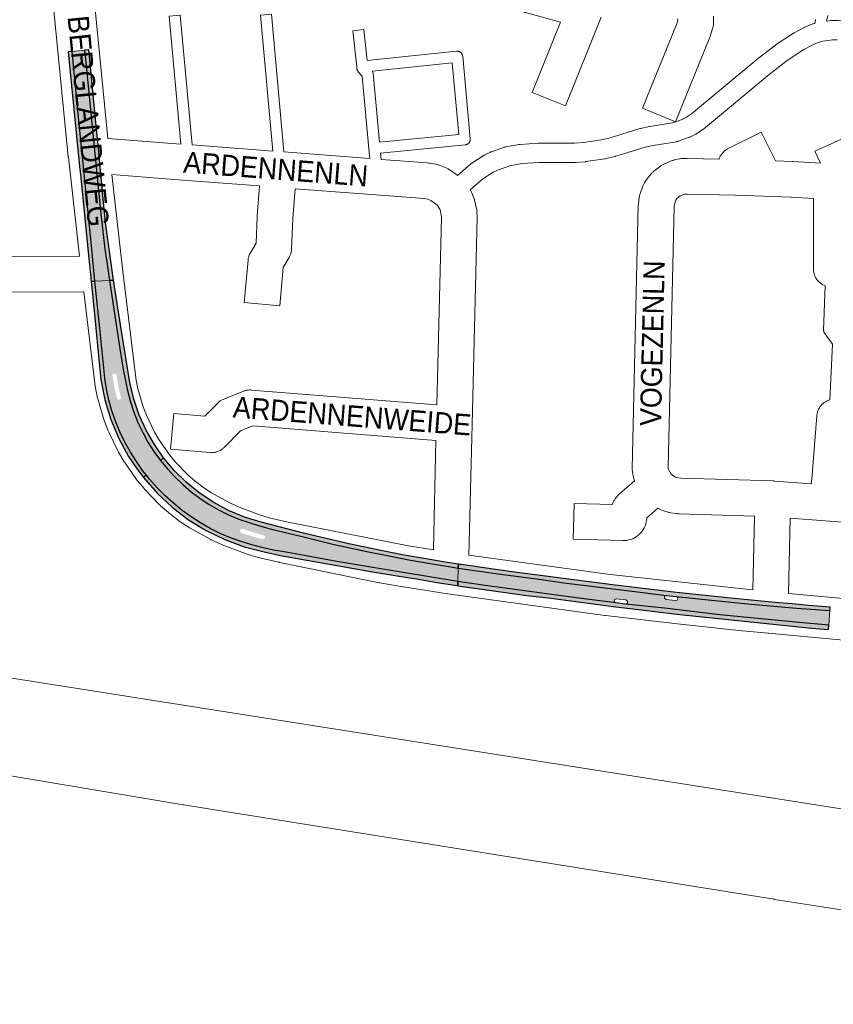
# Paper-space layout 'Layout1' of a CAD drawing. Header units: metres. Extents: x 123097 to 144122, y 392739 to 407589.
# Tile 157 of 256: x 134010 to 134306, y 394045 to 394404. Entities that reach past the tile are written whole.
import ezdxf
from ezdxf.enums import TextEntityAlignment as Align

# ---------------------------------------------------------------- set-up
doc = ezdxf.new("R2010")
doc.units = ezdxf.units.M
doc.header["$MEASUREMENT"] = 0
for name, color, linetype, lineweight in [('gs-anno-wegen algemeen tekst', 7, 'Continuous', 0), ('gs-knt-aanvullende hoofdweg', 7, 'Continuous', 0), ('gs-knt-autosnelweg', 7, 'Continuous', 0), ('gs-knt-fietspaden', 7, 'Continuous', 0), ('gs-knt-paden', 7, 'Continuous', 0), ('gs-knt-wegen algemeen', 7, 'Continuous', 0), ('ir-ARC-asfalt-hoofdwegen-te inspecteren', 5, 'Continuous', 0), ('ir-ARC-fietspaden naastliggend- te inspecteren', 1, 'Continuous', 0)]:
    doc.layers.add(name, color=color, linetype=linetype, lineweight=lineweight)
doc.styles.add('Style-Arial', font='arial.ttf')

psp = doc.layouts.get("Layout1")

# ---------------------------------------------------------------- hatches: boundary and pattern name
at = {"layer": 'ir-ARC-asfalt-hoofdwegen-te inspecteren', "linetype": 'Continuous', "lineweight": 13}
for points in [[(134042.267, 394308.684), (134041.767, 394312.05), (134040.624, 394320.084), (134038.944, 394334.012), (134036.782, 394356.068), (134033.8, 394386.843), (134033.201, 394392.485), (134028.627, 394392.034), (134030.614, 394371.81), (134033.091, 394347.439), (134035.661, 394321.343), (134036.98, 394308.374)], [(134169.314, 394203.941), (134169.2, 394199.082), (134178.194, 394197.683), (134212.2, 394193.063), (134226.684, 394191.238), (134226.098, 394191.707), (134226.198, 394192.45), (134226.888, 394192.746), (134227.872, 394192.628), (134229.406, 394192.453), (134230.384, 394192.312), (134230.976, 394191.87), (134230.896, 394191.136), (134230.223, 394190.832), (134244.375, 394189.275), (134254.441, 394188.089), (134264.536, 394186.943), (134293.507, 394184.061), (134304.301, 394183.091), (134304.671, 394188.443), (134292.506, 394189.295), (134276.006, 394190.837), (134261.501, 394192.244), (134248.688, 394193.582), (134249.185, 394193.285), (134249.329, 394192.724), (134249.036, 394192.225), (134248.476, 394192.077), (134244.979, 394192.469), (134244.385, 394192.929), (134244.473, 394193.674), (134245.157, 394193.984), (134230.747, 394195.718), (134207.803, 394198.569), (134199.63, 394199.764), (134183.851, 394201.875), (134171.868, 394203.57)]]:
    psp.add_hatch(color=5, dxfattribs=at).paths.add_polyline_path(points, flags=0)
h = psp.add_hatch(color=5, dxfattribs=at)
h.paths.add_polyline_path([(134055.609, 394237.847), (134054.339, 394239.433), (134052.045, 394242.753), (134049.886, 394246.167), (134047.831, 394249.789), (134046.067, 394253.478), (134044.434, 394257.447), (134043.172, 394261.13), (134042.03, 394265.108), (134041.167, 394269.076), (134040.532, 394273.051), (134038.725, 394291.22), (134036.98, 394308.374), (134042.267, 394308.684), (134044.428, 394294.128), (134045.629, 394286.175), (134047.269, 394276.271), (134048.792, 394268.556), (134049.883, 394264.494), (134051.12, 394260.673), (134052.636, 394256.92), (134054.372, 394253.314), (134056.235, 394249.814), (134058.446, 394246.346), (134060.885, 394243.044)])
h.paths.add_polyline_path([(134045.537, 394265.147), (134045.009, 394265.628), (134044.122, 394269.396), (134043.302, 394274.037), (134043.57, 394274.705), (134044.277, 394274.841), (134044.774, 394274.321), (134045.573, 394269.666), (134046.465, 394265.996), (134046.229, 394265.322)], flags=16)
h = psp.add_hatch(color=5, dxfattribs=at)
h.paths.add_polyline_path([(134169.2, 394199.082), (134158.054, 394200.816), (134149.913, 394202.138), (134141.81, 394203.539), (134125.811, 394206.245), (134121.84, 394206.941), (134109.855, 394209.126), (134105.857, 394209.834), (134101.953, 394210.498), (134097.723, 394211.434), (134094.114, 394212.413), (134090.254, 394213.578), (134086.343, 394214.981), (134082.627, 394216.524), (134078.934, 394218.338), (134075.441, 394220.335), (134071.959, 394222.559), (134068.69, 394224.915), (134065.552, 394227.494), (134062.536, 394230.256), (134059.663, 394233.154), (134056.879, 394236.26), (134055.609, 394237.847), (134060.885, 394243.044), (134063.342, 394240.038), (134066.085, 394237.185), (134068.995, 394234.369), (134072.071, 394231.722), (134075.223, 394229.316), (134078.617, 394227.077), (134082.022, 394225.111), (134085.591, 394223.33), (134089.384, 394221.783), (134093.118, 394220.514), (134096.951, 394219.348), (134100.817, 394218.242), (134112.396, 394215.371), (134116.347, 394214.443), (134124.151, 394212.529), (134128.139, 394211.644), (134136.022, 394209.961), (134143.963, 394208.342), (134151.909, 394206.79), (134159.858, 394205.406), (134167.921, 394204.144), (134169.314, 394203.941)])
h.paths.add_polyline_path([(134098.103, 394214.407), (134093.468, 394215.738), (134090.247, 394216.751), (134089.773, 394217.31), (134090.004, 394218.005), (134090.718, 394218.17), (134093.964, 394217.138), (134098.475, 394215.844), (134098.952, 394215.32), (134098.775, 394214.634)], flags=16)
at = {"layer": 'ir-ARC-fietspaden naastliggend- te inspecteren', "linetype": 'Continuous', "lineweight": 30}
for points in [[(134034.478, 394318.891), (134034.704, 394316.668), (134034.945, 394314.295), (134035.554, 394308.29), (134036.98, 394308.374), (134035.661, 394321.343), (134033.091, 394347.439), (134030.614, 394371.81), (134028.627, 394392.034), (134027.22, 394391.895), (134031.376, 394350.195), (134031.795, 394345.986), (134034.219, 394321.546)], [(134034.686, 394392.632), (134033.201, 394392.485), (134033.8, 394386.843), (134036.782, 394356.068), (134038.944, 394334.012), (134040.624, 394320.084), (134041.767, 394312.05), (134042.267, 394308.684), (134043.748, 394308.772), (134040.98, 394328.82), (134040.135, 394337.04), (134039.462, 394343.699), (134038.739, 394351.274), (134038.202, 394356.9), (134037.55, 394363.725)], [(134035.554, 394308.29), (134036.258, 394301.362), (134036.273, 394301.213), (134039.142, 394272.6), (134040.557, 394265.23), (134042.729, 394258.046), (134045.635, 394251.126), (134049.243, 394244.545), (134051.812, 394240.625), (134054.617, 394236.869), (134055.609, 394237.847), (134054.339, 394239.433), (134052.045, 394242.753), (134049.886, 394246.167), (134047.831, 394249.789), (134046.067, 394253.478), (134044.434, 394257.447), (134043.172, 394261.13), (134042.03, 394265.108), (134041.167, 394269.076), (134040.532, 394273.051), (134038.725, 394291.22), (134036.98, 394308.374)], [(134248.688, 394193.582), (134261.501, 394192.244), (134276.006, 394190.837), (134292.506, 394189.295), (134304.671, 394188.443), (134304.754, 394189.645), (134296.845, 394190.306), (134290.868, 394190.856), (134286.108, 394191.294), (134279.599, 394191.894), (134274.826, 394192.333), (134269.664, 394192.808), (134248.76, 394195.04), (134225.44, 394197.77), (134190.73, 394202.33), (134182.806, 394203.46), (134173.695, 394204.734), (134169.348, 394205.385), (134169.314, 394203.941), (134171.868, 394203.57), (134183.851, 394201.875), (134199.63, 394199.764), (134207.803, 394198.569), (134230.747, 394195.718), (134245.157, 394193.984)], [(134226.64, 394189.822), (134229.792, 394189.401), (134250, 394187.06), (134298.038, 394182.007), (134301.045, 394181.755), (134304.192, 394181.519), (134304.301, 394183.091), (134293.507, 394184.061), (134264.536, 394186.943), (134254.441, 394188.089), (134244.375, 394189.275), (134230.223, 394190.832), (134229.198, 394190.93), (134227.682, 394191.124), (134226.684, 394191.238), (134212.2, 394193.063), (134178.194, 394197.683), (134169.2, 394199.082), (134169.163, 394197.485), (134194.331, 394193.893), (134199.88, 394193.36), (134202.974, 394192.951)]]:
    psp.add_hatch(color=1, dxfattribs=at).paths.add_polyline_path(points, flags=0)
at = {"layer": 'ir-ARC-fietspaden naastliggend- te inspecteren', "linetype": 'Continuous', "lineweight": 30, "extrusion": (0, 0, -1)}
for points in [[(-134055.729, 394253.943), (-134053.127, 394259.593), (-134051.104, 394265.476), (-134049.679, 394271.531), (-134046.587, 394290.131), (-134043.748, 394308.772), (-134042.267, 394308.684), (-134044.428, 394294.128), (-134045.629, 394286.175), (-134047.269, 394276.271), (-134048.792, 394268.556), (-134049.883, 394264.494), (-134051.12, 394260.673), (-134052.636, 394256.92), (-134054.372, 394253.314), (-134056.235, 394249.814), (-134058.446, 394246.346), (-134060.885, 394243.044), (-134061.936, 394244.079), (-134058.607, 394248.869)], [(-134149.564, 394208.667), (-134141.71, 394210.24), (-134129.461, 394212.773), (-134113.41, 394216.513), (-134097.462, 394220.672), (-134091.431, 394222.514), (-134085.609, 394224.938), (-134080.053, 394227.92), (-134074.816, 394231.433), (-134070.131, 394235.236), (-134065.824, 394239.464), (-134061.936, 394244.079), (-134060.885, 394243.044), (-134063.342, 394240.038), (-134066.085, 394237.185), (-134068.995, 394234.369), (-134072.071, 394231.722), (-134075.223, 394229.316), (-134078.617, 394227.077), (-134082.022, 394225.111), (-134085.591, 394223.33), (-134089.384, 394221.783), (-134093.118, 394220.514), (-134096.951, 394219.348), (-134100.817, 394218.242), (-134112.396, 394215.371), (-134116.347, 394214.443), (-134124.151, 394212.529), (-134128.139, 394211.644), (-134136.022, 394209.961), (-134143.963, 394208.342), (-134151.909, 394206.79), (-134159.858, 394205.406), (-134167.921, 394204.144), (-134169.314, 394203.941), (-134169.348, 394205.385), (-134166.125, 394205.867), (-134163.826, 394206.233), (-134157.598, 394207.224)], [(-134169.2, 394199.082), (-134158.054, 394200.816), (-134149.913, 394202.138), (-134141.81, 394203.539), (-134125.811, 394206.245), (-134121.84, 394206.941), (-134109.855, 394209.126), (-134105.857, 394209.834), (-134101.953, 394210.498), (-134097.723, 394211.434), (-134094.114, 394212.413), (-134090.254, 394213.578), (-134086.343, 394214.981), (-134082.627, 394216.524), (-134078.934, 394218.338), (-134075.441, 394220.335), (-134071.959, 394222.559), (-134068.69, 394224.915), (-134065.552, 394227.494), (-134062.536, 394230.256), (-134059.663, 394233.154), (-134056.879, 394236.26), (-134055.609, 394237.847), (-134054.617, 394236.869), (-134059.595, 394231.208), (-134065.105, 394226.064), (-134071.095, 394221.487), (-134077.524, 394217.591), (-134084.295, 394214.322), (-134091.344, 394211.711), (-134098.61, 394209.78), (-134104.496, 394208.55), (-134133.349, 394203.342), (-134138.027, 394202.541), (-134150.748, 394200.529), (-134153.453, 394200.104), (-134161.509, 394198.715), (-134168.911, 394197.521), (-134169.163, 394197.485)]]:
    psp.add_hatch(color=1, dxfattribs=at).paths.add_polyline_path(points, flags=0)

# ---------------------------------------------------------------- linework, layer by layer
at = {"layer": 'gs-knt-aanvullende hoofdweg', "color": 7, "linetype": 'Continuous', "flags": 128}
for points in [[(134031.453, 394468.963), (134031.551, 394465.124), (134031.874, 394459.93), (134034.469, 394433.53), (134041.691, 394360.345)], [(134031.379, 394317.492), (134027.275, 394353.497), (134027.262, 394353.61), (134020.158, 394425.609)], [(134043.112, 394347.178), (134047.137, 394311.876), (134051.931, 394272.254), (134052.579, 394269.206), (134054.551, 394262.593), (134055.689, 394259.654), (134058.687, 394253.439), (134060.279, 394250.72), (134064.23, 394245.06), (134066.234, 394242.629), (134071.035, 394237.671), (134073.473, 394235.527), (134076.115, 394233.447), (134079.154, 394231.486), (134086.113, 394227.665), (134089.478, 394226.116), (134096.907, 394223.316), (134100.48, 394222.251), (134107.304, 394220.689), (134107.322, 394220.685), (134151.167, 394211.973), (134160.221, 394210.545)], [(134314.764, 394177.241), (134282.25, 394180.263), (134282.225, 394180.265), (134272.766, 394181.081), (134272.604, 394181.097), (134250.283, 394183.51), (134250.279, 394183.51), (134250.275, 394183.51), (134250.22, 394183.516), (134222.926, 394186.686), (134222.868, 394186.693), (134222.72, 394186.711), (134165.511, 394194.506), (134165.355, 394194.529), (134148.679, 394197.16), (134148.556, 394197.181), (134148.386, 394197.211), (134140.749, 394198.545), (134140.542, 394198.584), (134104.269, 394205.978), (134104.233, 394205.986), (134104.057, 394206.023), (134096.891, 394207.664), (134096.655, 394207.722), (134096.422, 394207.788), (134092.362, 394208.998), (134092.109, 394209.078), (134091.858, 394209.168), (134083.931, 394212.156), (134083.684, 394212.254), (134083.44, 394212.361), (134079.592, 394214.132), (134079.353, 394214.247), (134079.118, 394214.371), (134071.692, 394218.448), (134071.461, 394218.58), (134071.234, 394218.721), (134067.674, 394221.018), (134067.383, 394221.216), (134067.1, 394221.427), (134064.02, 394223.853), (134063.861, 394223.981), (134063.706, 394224.114), (134060.889, 394226.592), (134060.668, 394226.795), (134060.454, 394227.006), (134055.235, 394232.396), (134055.031, 394232.616), (134054.835, 394232.844), (134052.449, 394235.739), (134052.263, 394235.974), (134052.086, 394236.216), (134047.791, 394242.368), (134047.624, 394242.618), (134047.468, 394242.874), (134045.572, 394246.112), (134045.426, 394246.374), (134045.291, 394246.641), (134042.03, 394253.397), (134041.905, 394253.671), (134041.791, 394253.949), (134040.436, 394257.448), (134040.333, 394257.729), (134040.242, 394258.015), (134038.099, 394265.204), (134038.019, 394265.493), (134037.951, 394265.786), (134037.17, 394269.456), (134037.107, 394269.785), (134037.06, 394270.117), (134032.903, 394304.475)], [(134173.198, 394208.617), (134224.646, 394201.607), (134224.674, 394201.604), (134276.6, 394195.981)], [(134289.592, 394194.665), (134316.129, 394192.199), (134355.341, 394188.819), (134355.633, 394188.788), (134386.566, 394184.899), (134386.709, 394184.88), (134402.136, 394182.638), (134402.32, 394182.609), (134429.344, 394177.996), (134429.462, 394177.975), (134438.266, 394176.327)]]:
    psp.add_lwpolyline(points, dxfattribs=at)
at = {"layer": 'gs-knt-autosnelweg', "color": 7, "linetype": 'Continuous', "flags": 128}
for points in [[(133929.002, 394176.065), (133929.599, 394175.971), (134379.692, 394105.067), (134507.119, 394088.828), (134582.862, 394082.358), (134680.976, 394080.2), (134766.291, 394084.508), (134862.703, 394096.631), (134965.828, 394117.908), (135068.411, 394149.151), (135136.078, 394176.012), (135184.861, 394200.08), (135326.653, 394282.818), (135407.798, 394338.909), (135425.002, 394352.295)], [(134606.738, 394045.082), (134557.092, 394047.797), (134556.802, 394047.818), (134500.936, 394052.683), (134500.612, 394052.717), (134423.823, 394062.219), (134423.635, 394062.244), (134374.555, 394069.372), (134374.474, 394069.384), (134284.455, 394083.299), (134284.409, 394083.306), (134069.2, 394117.696), (134069.127, 394117.708), (133945.448, 394138.517)]]:
    psp.add_lwpolyline(points, dxfattribs=at)
at = {"layer": 'gs-knt-fietspaden', "color": 7, "linetype": 'Continuous', "flags": 128}
for points in [[(134168.958, 394346.881), (134173.892, 394351.087), (134174.009, 394351.183), (134174.131, 394351.274), (134174.256, 394351.359), (134178.409, 394354.058), (134178.53, 394354.132), (134178.57, 394354.156), (134178.591, 394354.168), (134178.612, 394354.18), (134178.654, 394354.202), (134178.779, 394354.268), (134181.006, 394355.358), (134181.135, 394355.416), (134181.176, 394355.435), (134181.199, 394355.445), (134181.224, 394355.454), (134181.265, 394355.471), (134181.397, 394355.521), (134186.077, 394357.146), (134186.211, 394357.189), (134186.257, 394357.203), (134186.348, 394357.227), (134186.439, 394357.25), (134186.485, 394357.26), (134186.624, 394357.288), (134191.504, 394358.14), (134191.625, 394358.158), (134191.664, 394358.163), (134191.686, 394358.166), (134191.747, 394358.173), (134191.868, 394358.184), (134198.392, 394358.631), (134198.51, 394358.637), (134198.628, 394358.639), (134211.623, 394358.652), (134214.866, 394358.863), (134221.509, 394359.871), (134224.673, 394360.631), (134235.459, 394363.943), (134235.597, 394363.983), (134235.736, 394364.016), (134238.823, 394364.694), (134238.928, 394364.716), (134239.033, 394364.734), (134247.355, 394366.037), (134250.908, 394367.295), (134252.463, 394368.103), (134254.28, 394369.289), (134278.104, 394389.127), (134278.206, 394389.209), (134284.876, 394394.356), (134284.989, 394394.44), (134285.105, 394394.519), (134291.454, 394398.65), (134291.572, 394398.724), (134291.693, 394398.792), (134295.022, 394400.601), (134295.143, 394400.663), (134295.172, 394400.677), (134295.266, 394400.72), (134295.326, 394400.747), (134297.27, 394401.616), (134297.428, 394401.682), (134297.588, 394401.74), (134298.014, 394401.887), (134298.21, 394401.964), (134298.411, 394402.028), (134298.459, 394402.042), (134299.12, 394402.258)], [(134303.435, 394403.109), (134305.038, 394403.271), (134305.088, 394403.277), (134305.169, 394403.282), (134305.259, 394403.287), (134305.3, 394403.288), (134305.431, 394403.29), (134307.475, 394403.268), (134307.562, 394403.265), (134307.649, 394403.262), (134341.108, 394401.231)], [(134307.312, 394396.249), (134305.613, 394396.267), (134302.079, 394395.784), (134300.815, 394395.417), (134300.441, 394395.292), (134298.224, 394394.351), (134295.166, 394392.69), (134289.053, 394388.712), (134282.546, 394383.691), (134258.616, 394363.765), (134258.51, 394363.681), (134258.475, 394363.654), (134258.456, 394363.64), (134258.401, 394363.6), (134258.29, 394363.524), (134256.155, 394362.129), (134256.056, 394362.068), (134256.022, 394362.047), (134256.006, 394362.037), (134255.99, 394362.028), (134255.955, 394362.009), (134255.853, 394361.953), (134253.926, 394360.952), (134253.78, 394360.881), (134253.632, 394360.817), (134253.481, 394360.759), (134249.392, 394359.311), (134249.237, 394359.261), (134249.081, 394359.217), (134248.923, 394359.181), (134248.763, 394359.152), (134240.225, 394357.815), (134237.382, 394357.191), (134226.629, 394353.889), (134226.525, 394353.858), (134226.42, 394353.831), (134223.004, 394353.01), (134222.858, 394352.978), (134222.711, 394352.953), (134215.77, 394351.9), (134215.622, 394351.88), (134215.472, 394351.867), (134211.967, 394351.639), (134211.855, 394351.634), (134211.743, 394351.632), (134198.754, 394351.619), (134192.531, 394351.193), (134188.111, 394350.421), (134183.901, 394348.959), (134182.056, 394348.056), (134178.273, 394345.597), (134173.591, 394341.605)]]:
    psp.add_lwpolyline(points, dxfattribs=at)
at = {"layer": 'gs-knt-paden', "color": 7, "linetype": 'Continuous', "flags": 128}
for points in [[(134101.752, 394355.745), (134097.208, 394405.202, -0.3846116), (134097.217, 394405.212), (134101.197, 394405.577), (134101.201, 394405.578, -0.3997325), (134101.212, 394405.569), (134101.212, 394405.565), (134105.818, 394355.434)], [(134068.278, 394358.311), (134063.997, 394404.906, -0.3846115), (134064.006, 394404.916), (134067.986, 394405.281), (134067.99, 394405.282, -0.3997325), (134068.001, 394405.273), (134068.001, 394405.269), (134072.344, 394358.001)], [(134137.091, 394353.047), (134136.765, 394356.589), (134134.333, 394383.072), (134132.891, 394384.642), (134132.827, 394384.715), (134132.766, 394384.792), (134132.71, 394384.871), (134132.657, 394384.953), (134132.608, 394385.038), (134132.563, 394385.125), (134132.522, 394385.214), (134132.486, 394385.305), (134132.455, 394385.398), (134132.428, 394385.492), (134132.405, 394385.587), (134132.387, 394385.683), (134132.374, 394385.78), (134132.316, 394386.304), (134130.849, 394399.577, -0.3682455), (134130.857, 394399.587), (134134.83, 394400.026), (134134.834, 394400.027, -0.3702307), (134134.845, 394400.019), (134134.845, 394400.014)]]:
    psp.add_lwpolyline(points, format="xyb", dxfattribs=at)
for points in [[(134299.12, 394402.258), (134299.392, 394403.529), (134299.412, 394403.616)], [(134303.957, 394405.108), (134303.435, 394403.109)], [(134134.845, 394400.014), (134136.093, 394388.729), (134168.692, 394392.095), (134168.788, 394392.103), (134168.884, 394392.106), (134168.98, 394392.104), (134169.076, 394392.098), (134169.172, 394392.087), (134169.267, 394392.072), (134169.362, 394392.052), (134169.455, 394392.027), (134169.547, 394391.998), (134169.637, 394391.965), (134169.726, 394391.928), (134169.813, 394391.886), (134169.897, 394391.84), (134169.98, 394391.79), (134170.06, 394391.736), (134170.137, 394391.679), (134170.211, 394391.618), (134170.283, 394391.553), (134170.351, 394391.485), (134170.416, 394391.414), (134170.477, 394391.339), (134170.535, 394391.262), (134170.589, 394391.182), (134170.639, 394391.1), (134170.685, 394391.015), (134170.727, 394390.929), (134170.765, 394390.84), (134170.799, 394390.75), (134170.828, 394390.658), (134170.853, 394390.565), (134170.873, 394390.471), (134170.889, 394390.375), (134170.9, 394390.28), (134173.66, 394360.227), (134173.666, 394360.129), (134173.668, 394360.031), (134173.665, 394359.933), (134173.657, 394359.835), (134173.645, 394359.737), (134173.627, 394359.641), (134173.605, 394359.545), (134173.579, 394359.45), (134173.547, 394359.357), (134173.512, 394359.266), (134173.472, 394359.176), (134173.427, 394359.089), (134173.378, 394359.004), (134173.326, 394358.921), (134173.269, 394358.841), (134173.208, 394358.763), (134173.144, 394358.689), (134173.076, 394358.618), (134173.005, 394358.551), (134172.93, 394358.487), (134172.853, 394358.427), (134172.772, 394358.37), (134172.689, 394358.318), (134172.604, 394358.269), (134172.516, 394358.225), (134172.426, 394358.186), (134172.335, 394358.15), (134172.241, 394358.12), (134172.147, 394358.093), (134172.051, 394358.072), (134171.954, 394358.055), (134171.857, 394358.043), (134140.951, 394354.97), (134141.156, 394352.737)], [(134138.274, 394384.112), (134140.583, 394358.973), (134169.474, 394361.846), (134167.082, 394387.888), (134138.036, 394384.889), (134138.272, 394384.121), (134138.273, 394384.117), (134138.274, 394384.112)], [(134304.642, 394265.142), (134305.553, 394285.445), (134302.76, 394289.302), (134302.706, 394289.381), (134302.656, 394289.462), (134302.609, 394289.545), (134302.567, 394289.63), (134302.529, 394289.717), (134302.495, 394289.806), (134302.465, 394289.897), (134302.439, 394289.989), (134302.418, 394290.081), (134302.401, 394290.175), (134302.389, 394290.27), (134302.381, 394290.365), (134302.378, 394290.46), (134302.379, 394290.555), (134302.973, 394306.67)]]:
    psp.add_lwpolyline(points, dxfattribs=at)
at = {"layer": 'gs-knt-wegen algemeen', "color": 7, "linetype": 'Continuous', "flags": 128}
for points in [[(134221.381, 394404.524), (134208.334, 394372.252, -0.385366), (134208.322, 394372.247), (134196.268, 394377.119, -0.3853662), (134196.263, 394377.132), (134206.58, 394402.652), (134172.717, 394412.107, -0.3845554)], [(134262.204, 394404.844), (134262.265, 394402.733), (134262.267, 394402.45), (134262.257, 394402.168), (134262.235, 394401.885), (134262.2, 394401.605), (134262.153, 394401.326), (134262.094, 394401.049), (134262.023, 394400.775), (134261.212, 394397.904), (134261.142, 394397.674), (134261.064, 394397.447), (134260.978, 394397.223), (134248.467, 394366.436, -0.3853051), (134248.454, 394366.431), (134236.41, 394371.326, -0.3853021), (134236.405, 394371.339), (134248.78, 394401.791), (134249.222, 394403.354), (134249.207, 394403.857)], [(134276.6, 394195.981), (134277.222, 394222.827), (134249.628, 394223.705), (134249.402, 394223.716), (134249.177, 394223.735), (134248.953, 394223.762), (134246.555, 394224.09), (134246.27, 394224.135), (134245.987, 394224.193), (134245.707, 394224.264), (134245.431, 394224.347), (134244.02, 394224.804), (134243.742, 394224.901), (134243.469, 394225.01), (134243.201, 394225.132), (134241.933, 394225.743), (134237.95, 394222.267), (134237.942, 394221.992), (134237.928, 394221.719), (134237.902, 394221.446), (134237.785, 394220.713), (134237.604, 394219.993), (134237.362, 394219.292), (134237.059, 394218.614), (134236.698, 394217.965), (134236.282, 394217.351), (134235.814, 394216.774), (134235.297, 394216.241), (134234.736, 394215.755), (134234.135, 394215.319), (134233.498, 394214.938), (134232.831, 394214.613), (134232.137, 394214.348), (134231.423, 394214.145), (134230.695, 394214.004), (134229.956, 394213.927), (134229.213, 394213.916), (134211.128, 394214.418, -0.3274843), (134211.121, 394214.426), (134211.482, 394227.425, -0.3274837), (134211.49, 394227.432), (134225.445, 394227.045), (134225.529, 394227.312), (134225.631, 394227.591), (134225.745, 394227.865), (134225.872, 394228.134), (134226.01, 394228.397), (134226.161, 394228.653), (134226.323, 394228.901), (134226.496, 394229.143), (134226.99, 394229.797), (134227.156, 394230.009), (134227.332, 394230.214), (134227.516, 394230.411), (134227.708, 394230.601), (134227.907, 394230.783), (134233.526, 394235.687), (134233.254, 394236.526), (134233.17, 394236.807), (134233.099, 394237.091), (134233.04, 394237.378), (134232.777, 394238.837), (134232.736, 394239.096), (134232.705, 394239.356), (134232.685, 394239.618), (134232.675, 394239.879), (134232.676, 394240.141), (134234.878, 394336.008), (134234.893, 394336.322), (134234.923, 394336.636), (134235.175, 394338.73), (134235.218, 394339.028), (134235.274, 394339.323), (134235.344, 394339.616), (134235.428, 394339.905), (134235.525, 394340.19), (134236.542, 394342.968), (134236.637, 394343.214), (134236.743, 394343.455), (134236.858, 394343.692), (134236.983, 394343.924), (134237.117, 394344.151), (134237.896, 394345.413), (134238.069, 394345.678), (134238.255, 394345.935), (134238.453, 394346.182), (134239.568, 394347.508), (134239.751, 394347.716), (134239.944, 394347.917), (134240.144, 394348.109), (134240.353, 394348.293), (134240.569, 394348.467), (134242.909, 394350.275), (134243.144, 394350.449), (134243.387, 394350.612), (134243.638, 394350.764), (134243.894, 394350.904), (134244.157, 394351.033), (134244.425, 394351.15), (134247.163, 394352.269), (134247.408, 394352.363), (134247.657, 394352.448), (134247.91, 394352.523), (134248.165, 394352.587), (134248.423, 394352.641), (134249.88, 394352.915), (134250.169, 394352.963), (134250.461, 394352.997), (134250.753, 394353.019), (134252.234, 394353.094), (134252.474, 394353.101), (134252.714, 394353.1), (134264.321, 394352.831), (134264.373, 394352.991), (134264.483, 394353.284), (134264.608, 394353.571), (134264.746, 394353.852), (134264.897, 394354.126), (134265.062, 394354.392), (134265.239, 394354.651), (134265.428, 394354.9), (134265.629, 394355.14), (134265.842, 394355.37), (134266.065, 394355.589), (134266.298, 394355.798), (134266.541, 394355.995), (134266.794, 394356.18), (134267.055, 394356.353), (134267.324, 394356.513), (134267.601, 394356.66), (134279.595, 394362.67, -0.3685029), (134279.608, 394362.667)], [(134279.608, 394362.667), (134284.851, 394352.203), (134291.073, 394351.992), (134291.288, 394351.981), (134301.192, 394351.316), (134299.189, 394355.734, -0.356735), (134299.193, 394355.746), (134311.034, 394361.116, -0.3567325)], [(134161.498, 394263.403), (134163.146, 394331.624), (134163.116, 394332.425), (134162.67, 394334.378), (134162.494, 394334.782), (134161.732, 394335.938), (134160.55, 394336.94), (134159.298, 394337.812), (134158.192, 394338.254), (134156.866, 394338.476), (134139.231, 394339.826), (134109.913, 394342.064), (134109.039, 394331.26), (134108.567, 394320.021), (134108.546, 394319.702), (134108.509, 394319.385), (134108.457, 394319.07), (134108.389, 394318.758), (134108.306, 394318.45), (134108.208, 394318.146), (134108.096, 394317.847), (134107.968, 394317.554), (134107.827, 394317.268), (134107.671, 394316.989), (134105.557, 394313.401), (134104.276, 394299.407, -0.3839574), (134104.266, 394299.399), (134091.319, 394300.584, -0.3839575), (134091.31, 394300.594), (134092.724, 394316.042), (134092.761, 394316.358), (134092.813, 394316.673), (134092.881, 394316.985), (134092.964, 394317.293), (134093.062, 394317.597), (134093.175, 394317.896), (134093.302, 394318.188), (134093.443, 394318.475), (134093.599, 394318.753), (134095.627, 394322.195), (134096.036, 394331.932), (134096.051, 394332.184), (134096.93, 394343.057), (134070.418, 394345.09), (134043.112, 394347.178)], [(134161.183, 394250.367), (134094.469, 394255.653), (134089.984, 394253.868), (134084.076, 394247.875), (134083.846, 394247.654), (134083.607, 394247.444), (134083.357, 394247.246), (134083.097, 394247.06), (134082.829, 394246.888), (134082.553, 394246.729), (134082.269, 394246.583), (134081.979, 394246.451), (134081.682, 394246.334), (134081.38, 394246.232), (134081.074, 394246.144), (134080.763, 394246.072), (134080.45, 394246.015), (134080.133, 394245.973), (134079.816, 394245.947), (134079.497, 394245.936), (134079.178, 394245.941), (134078.86, 394245.962), (134064.529, 394247.244, -0.3839897), (134064.521, 394247.254), (134065.679, 394260.203, -0.383989), (134065.69, 394260.212), (134076.961, 394259.204), (134081.672, 394263.983), (134081.887, 394264.191), (134082.112, 394264.389), (134082.345, 394264.577), (134082.586, 394264.753), (134082.836, 394264.919), (134083.092, 394265.072), (134083.356, 394265.214), (134083.626, 394265.344), (134083.901, 394265.461), (134091.064, 394268.311), (134091.344, 394268.415), (134091.627, 394268.505), (134091.915, 394268.583), (134092.206, 394268.648), (134092.499, 394268.699), (134092.795, 394268.737), (134093.092, 394268.761), (134093.39, 394268.771), (134093.688, 394268.768), (134093.985, 394268.752), (134161.498, 394263.403)]]:
    psp.add_lwpolyline(points, format="xyb", dxfattribs=at)
for points in [[(134041.691, 394360.345), (134068.278, 394358.311)], [(134072.344, 394358.001), (134101.752, 394355.745)], [(134105.818, 394355.434), (134137.091, 394353.047)], [(134141.156, 394352.737), (134158.151, 394351.436), (134158.441, 394351.407), (134158.73, 394351.366), (134161.034, 394350.98), (134161.308, 394350.928), (134161.579, 394350.864), (134161.848, 394350.789), (134162.113, 394350.702), (134162.374, 394350.604), (134164.824, 394349.625), (134165.097, 394349.509), (134165.366, 394349.379), (134165.628, 394349.238), (134165.883, 394349.085), (134166.131, 394348.921), (134168.247, 394347.445), (134168.494, 394347.264), (134168.732, 394347.072), (134168.958, 394346.881)], [(134173.591, 394341.605), (134173.673, 394341.48), (134173.823, 394341.242), (134173.962, 394340.998), (134174.091, 394340.748), (134174.209, 394340.493), (134174.852, 394339.015), (134174.966, 394338.735), (134175.067, 394338.449), (134175.155, 394338.16), (134175.229, 394337.866), (134175.945, 394334.728), (134176.005, 394334.431), (134176.052, 394334.131), (134176.085, 394333.829), (134176.103, 394333.526), (134176.164, 394331.915), (134176.169, 394331.714), (134176.167, 394331.512), (134174.348, 394256.213), (134173.198, 394208.617)], [(134298.719, 394338.433), (134290.523, 394338.983), (134270.331, 394339.669), (134252.652, 394340.078), (134251.853, 394340.038), (134251.478, 394339.967), (134250.17, 394339.432), (134249.081, 394338.591), (134248.722, 394338.164), (134248.541, 394337.871), (134248.011, 394336.424), (134247.887, 394335.393), (134245.707, 394240.5), (134245.776, 394240.121), (134245.864, 394239.849), (134246.898, 394238.142), (134248.11, 394237.219), (134248.453, 394237.054), (134248.892, 394236.911), (134250.381, 394236.708), (134284.087, 394235.635), (134284.188, 394235.631), (134284.393, 394235.618), (134297.827, 394234.555)], [(134302.973, 394306.67), (134302.714, 394306.77), (134302.422, 394306.9), (134302.137, 394307.044), (134301.859, 394307.202), (134301.589, 394307.373), (134301.328, 394307.557), (134301.076, 394307.754), (134300.834, 394307.963), (134300.603, 394308.183), (134300.383, 394308.415), (134300.175, 394308.657), (134299.978, 394308.909), (134299.794, 394309.17), (134299.624, 394309.44), (134299.466, 394309.719), (134299.323, 394310.004), (134299.194, 394310.296), (134299.079, 394310.594), (134298.979, 394310.898), (134298.894, 394311.206), (134298.824, 394311.518), (134298.77, 394311.833), (134298.731, 394312.15), (134298.708, 394312.469), (134298.7, 394312.788), (134298.719, 394338.433)], [(133988.289, 394317.399), (134031.379, 394317.492)], [(134032.903, 394304.475), (133988.028, 394304.378)], [(134297.827, 394234.555), (134298.065, 394236.391), (134299.882, 394259.381), (134299.915, 394259.694), (134299.962, 394260.005), (134300.024, 394260.313), (134300.102, 394260.618), (134300.194, 394260.919), (134300.3, 394261.215), (134300.42, 394261.506), (134300.555, 394261.79), (134300.703, 394262.068), (134300.864, 394262.338), (134301.038, 394262.6), (134301.225, 394262.854), (134301.423, 394263.098), (134301.633, 394263.332), (134301.854, 394263.555), (134302.086, 394263.768), (134302.328, 394263.97), (134302.579, 394264.159), (134302.839, 394264.336), (134303.108, 394264.5), (134303.384, 394264.651), (134303.666, 394264.789), (134303.956, 394264.913), (134304.25, 394265.023), (134304.55, 394265.118), (134304.642, 394265.142)], [(134160.221, 394210.545), (134161.183, 394250.367)], [(134309.322, 394220.584), (134302.971, 394221.087), (134290.229, 394222.095), (134289.592, 394194.665)]]:
    psp.add_lwpolyline(points, dxfattribs=at)
at = {"layer": 'ir-ARC-asfalt-hoofdwegen-te inspecteren', "color": 5, "linetype": 'Continuous', "lineweight": 13, "flags": 128}
psp.add_lwpolyline([(134042.267, 394308.684), (134041.767, 394312.05), (134040.624, 394320.084), (134038.944, 394334.012), (134036.782, 394356.068), (134033.8, 394386.843), (134033.201, 394392.485), (134028.627, 394392.034), (134030.614, 394371.81), (134033.091, 394347.439), (134035.661, 394321.343), (134036.98, 394308.374)], close=True, dxfattribs=at)
at = {"layer": 'ir-ARC-asfalt-hoofdwegen-te inspecteren', "color": 5, "linetype": 'Continuous', "lineweight": 13}
psp.add_lwpolyline([(134169.314, 394203.941), (134169.2, 394199.082), (134178.194, 394197.683), (134212.2, 394193.063), (134226.684, 394191.238), (134226.098, 394191.707), (134226.198, 394192.45), (134226.888, 394192.746), (134227.872, 394192.628), (134229.406, 394192.453), (134230.384, 394192.312), (134230.976, 394191.87), (134230.896, 394191.136), (134230.223, 394190.832), (134244.375, 394189.275), (134254.441, 394188.089), (134264.536, 394186.943), (134293.507, 394184.061), (134304.301, 394183.091), (134304.671, 394188.443), (134292.506, 394189.295), (134276.006, 394190.837), (134261.501, 394192.244), (134248.688, 394193.582), (134249.185, 394193.285), (134249.329, 394192.724), (134249.036, 394192.225), (134248.476, 394192.077), (134244.979, 394192.469), (134244.385, 394192.929), (134244.473, 394193.674), (134245.157, 394193.984), (134230.747, 394195.718), (134207.803, 394198.569), (134199.63, 394199.764), (134183.851, 394201.875), (134171.868, 394203.57)], close=True, dxfattribs=at)
at = {"layer": 'ir-ARC-fietspaden naastliggend- te inspecteren', "color": 1, "linetype": 'Continuous', "lineweight": 30}
for points in [[(134034.478, 394318.891), (134034.704, 394316.668), (134034.945, 394314.295), (134035.554, 394308.29), (134036.98, 394308.374), (134035.661, 394321.343), (134033.091, 394347.439), (134030.614, 394371.81), (134028.627, 394392.034), (134027.22, 394391.895), (134031.376, 394350.195), (134031.795, 394345.986), (134034.219, 394321.546)], [(134034.686, 394392.632), (134033.201, 394392.485), (134033.8, 394386.843), (134036.782, 394356.068), (134038.944, 394334.012), (134040.624, 394320.084), (134041.767, 394312.05), (134042.267, 394308.684), (134043.748, 394308.772), (134040.98, 394328.82), (134040.135, 394337.04), (134039.462, 394343.699), (134038.739, 394351.274), (134038.202, 394356.9), (134037.55, 394363.725)], [(134055.729, 394253.943), (134053.127, 394259.593), (134051.104, 394265.476), (134049.679, 394271.531), (134046.587, 394290.131), (134043.748, 394308.772), (134042.267, 394308.684), (134044.428, 394294.128), (134045.629, 394286.175), (134047.269, 394276.271), (134048.792, 394268.556), (134049.883, 394264.494), (134051.12, 394260.673), (134052.636, 394256.92), (134054.372, 394253.314), (134056.235, 394249.814), (134058.446, 394246.346), (134060.885, 394243.044), (134061.936, 394244.079), (134058.607, 394248.869)], [(134035.554, 394308.29), (134036.258, 394301.362), (134036.273, 394301.213), (134039.142, 394272.6), (134040.557, 394265.23), (134042.729, 394258.046), (134045.635, 394251.126), (134049.243, 394244.545), (134051.812, 394240.625), (134054.617, 394236.869), (134055.609, 394237.847), (134054.339, 394239.433), (134052.045, 394242.753), (134049.886, 394246.167), (134047.831, 394249.789), (134046.067, 394253.478), (134044.434, 394257.447), (134043.172, 394261.13), (134042.03, 394265.108), (134041.167, 394269.076), (134040.532, 394273.051), (134038.725, 394291.22), (134036.98, 394308.374)], [(134149.564, 394208.667), (134141.71, 394210.24), (134129.461, 394212.773), (134113.41, 394216.513), (134097.462, 394220.672), (134091.431, 394222.514), (134085.609, 394224.938), (134080.053, 394227.92), (134074.816, 394231.433), (134070.131, 394235.236), (134065.824, 394239.464), (134061.936, 394244.079), (134060.885, 394243.044), (134063.342, 394240.038), (134066.085, 394237.185), (134068.995, 394234.369), (134072.071, 394231.722), (134075.223, 394229.316), (134078.617, 394227.077), (134082.022, 394225.111), (134085.591, 394223.33), (134089.384, 394221.783), (134093.118, 394220.514), (134096.951, 394219.348), (134100.817, 394218.242), (134112.396, 394215.371), (134116.347, 394214.443), (134124.151, 394212.529), (134128.139, 394211.644), (134136.022, 394209.961), (134143.963, 394208.342), (134151.909, 394206.79), (134159.858, 394205.406), (134167.921, 394204.144), (134169.314, 394203.941), (134169.348, 394205.385), (134166.125, 394205.867), (134163.826, 394206.233), (134157.598, 394207.224)], [(134169.2, 394199.082), (134158.054, 394200.816), (134149.913, 394202.138), (134141.81, 394203.539), (134125.811, 394206.245), (134121.84, 394206.941), (134109.855, 394209.126), (134105.857, 394209.834), (134101.953, 394210.498), (134097.723, 394211.434), (134094.114, 394212.413), (134090.254, 394213.578), (134086.343, 394214.981), (134082.627, 394216.524), (134078.934, 394218.338), (134075.441, 394220.335), (134071.959, 394222.559), (134068.69, 394224.915), (134065.552, 394227.494), (134062.536, 394230.256), (134059.663, 394233.154), (134056.879, 394236.26), (134055.609, 394237.847), (134054.617, 394236.869), (134059.595, 394231.208), (134065.105, 394226.064), (134071.095, 394221.487), (134077.524, 394217.591), (134084.295, 394214.322), (134091.344, 394211.711), (134098.61, 394209.78), (134104.496, 394208.55), (134133.349, 394203.342), (134138.027, 394202.541), (134150.748, 394200.529), (134153.453, 394200.104), (134161.509, 394198.715), (134168.911, 394197.521), (134169.163, 394197.485)], [(134248.688, 394193.582), (134261.501, 394192.244), (134276.006, 394190.837), (134292.506, 394189.295), (134304.671, 394188.443), (134304.754, 394189.645), (134296.845, 394190.306), (134290.868, 394190.856), (134286.108, 394191.294), (134279.599, 394191.894), (134274.826, 394192.333), (134269.664, 394192.808), (134248.76, 394195.04), (134225.44, 394197.77), (134190.73, 394202.33), (134182.806, 394203.46), (134173.695, 394204.734), (134169.348, 394205.385), (134169.314, 394203.941), (134171.868, 394203.57), (134183.851, 394201.875), (134199.63, 394199.764), (134207.803, 394198.569), (134230.747, 394195.718), (134245.157, 394193.984)], [(134226.64, 394189.822), (134229.792, 394189.401), (134250, 394187.06), (134298.038, 394182.007), (134301.045, 394181.755), (134304.192, 394181.519), (134304.301, 394183.091), (134293.507, 394184.061), (134264.536, 394186.943), (134254.441, 394188.089), (134244.375, 394189.275), (134230.223, 394190.832), (134229.198, 394190.93), (134227.682, 394191.124), (134226.684, 394191.238), (134212.2, 394193.063), (134178.194, 394197.683), (134169.2, 394199.082), (134169.163, 394197.485), (134194.331, 394193.893), (134199.88, 394193.36), (134202.974, 394192.951)]]:
    psp.add_lwpolyline(points, close=True, dxfattribs=at)

# ---------------------------------------------------------------- texts
at = {"layer": 'gs-anno-wegen algemeen tekst', "color": 7, "style": 'Style-Arial', "width": 0.909091}
for s, rotation, p in [('BERGLANDWEG', 275.63223, (134034.579, 394366.675)), ('ARDENNENLN', 355.62542, (134102.826, 394349.219)), ('VOGEZENLN', 88.68417, (134239.984, 394285.776)), ('ARDENNENWEIDE', 355.62542, (134130.655, 394259.316))]:
    psp.add_text(s, height=7.7, rotation=rotation, dxfattribs=at).set_placement(p, align=Align.MIDDLE_CENTER)

doc.saveas('drawing.dxf')
